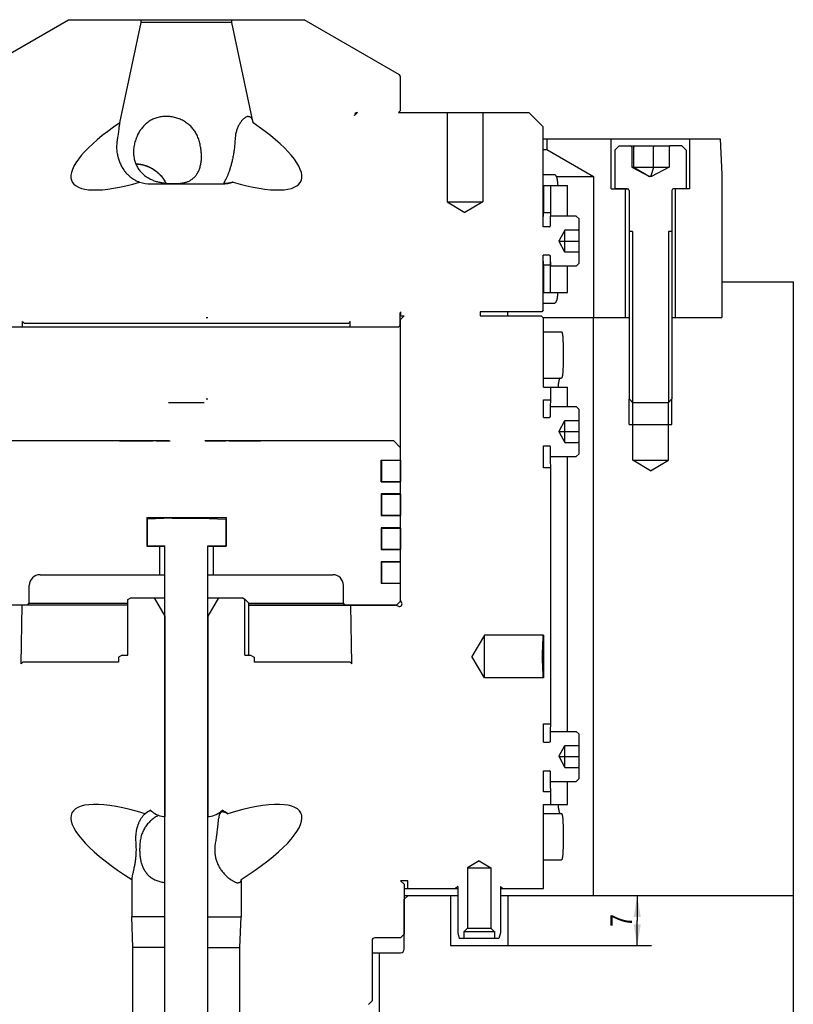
# Model space of a CAD drawing. Extents: x 0 to 1189, y 0 to 841.
# Tile 72 of 77: x 840 to 948, y 524 to 662. Entities that reach past the tile are written whole.
import ezdxf

# ---------------------------------------------------------------- set-up
doc = ezdxf.new("R2010")
doc.units = 0
doc.header["$LTSCALE"] = 65.395
doc.layers.get('0').update_dxf_attribs({"linetype": 'CONTINUOUS'})
for name, color, linetype in [('MG46096_3D_N_45_R000_JG_BL12', 7, 'CONTINUOUS'), ('MG46_3D_AC_WEB_BL13', 7, 'CONTINUOUS'), ('MG46_3D_PPU_WEB_BL11', 7, 'CONTINUOUS'), ('MG46_3D_PSUP_WEB_BL14', 7, 'CONTINUOUS')]:
    doc.layers.add(name, color=color, linetype=linetype)
doc.styles.get("Standard").update_dxf_attribs({"font": 'txt', "width": 0.8})
doc.dimstyles.new('DIMSTYLE_4', dxfattribs={"dimtxt": 3, "dimasz": 3, "dimexe": 2, "dimexo": 0, "dimgap": 0.75, "dimtad": 1, "dimtxsty": 'STANDARD', "dimblk": '_ARROW_FILLED', "dimblk1": '_ARROW_FILLED', "dimblk2": '_ARROW_FILLED', "dimcen": 0.09, "dimazin": 3, "dimtp": 0.2, "dimtm": 0.2, "dimtfac": 1, "dimtofl": 0, "dimtmove": 0, "dimatfit": 3, "dimtolj": 1})

# ---------------------------------------------------------------- blocks, each defined once
blk = doc.blocks.new('_ARROW_FILLED')
at = {"color": 0, "linetype": 'BYBLOCK'}
blk.add_solid([(0, 0), (-1, 0.167), (-1, -0.167)], dxfattribs=at)
blk = doc.blocks.new('*D9')
at = {"color": 2, "linetype": 'CONTINUOUS'}
for p, q in [((926.45, 539.15), (926.45, 535.65)), ((926.45, 532.15), (926.45, 535.65)), ((908.31, 532.15), (928.45, 532.15))]:
    blk.add_line(p, q, dxfattribs=at)
at = {"color": 2, "linetype": 'CONTINUOUS', "xscale": 3, "yscale": 3, "zscale": 3}
for p, rotation in [((926.45, 539.15), 90), ((926.45, 532.15), 270)]:
    blk.add_blockref('_ARROW_FILLED', p, dxfattribs=dict(at, rotation=rotation))
at = {"color": 2, "linetype": 'CONTINUOUS', "insert": (922.7, 535.65), "char_height": 3, "width": 3.5357, "attachment_point": 2, "rotation": 90}
blk.add_mtext('7', dxfattribs=at)
blk = doc.blocks.new('MG46_3D_PPU_WEB_BL11', base_point=(604.15, 524.71))
at = {"layer": 'MG46_3D_PPU_WEB_BL11', "color": 7, "linetype": 'CONTINUOUS'}
for p, q in [((901.31, 539.15), (893.81, 539.15)), ((893.81, 538.65), (894.31, 539.15)), ((893.81, 531.65), (893.81, 538.65)), ((900.31, 539.15), (900.31, 532.15)), ((948.31, 539.15), (907.31, 539.15)), ((908.31, 539.15), (908.31, 532.15)), ((948.31, 443.15), (948.31, 539.15)), ((889.31, 531.15), (893.31, 531.15)), ((890.31, 531.15), (890.31, 519.65)), ((900.31, 532.15), (908.31, 532.15))]:
    blk.add_line(p, q, dxfattribs=at)
blk.add_arc((893.31, 531.65), 0.5, 270, 360, dxfattribs=at)
blk = doc.blocks.new('MG46096_3D_N_45_R000_JG_BL12', base_point=(605.63, 511.41))
at = {"layer": 'MG46096_3D_N_45_R000_JG_BL12', "color": 7, "linetype": 'CONTINUOUS'}
for p, q in [((833.46, 654.14), (846.82, 661.85)), ((846.82, 661.85), (879.8, 661.85)), ((853.98, 647.42), (856.96, 661.45)), ((856.96, 661.45), (856.96, 661.85)), ((869.66, 661.45), (856.96, 661.45)), ((869.66, 661.45), (869.66, 661.85)), ((872.64, 647.42), (869.66, 661.45)), ((893.16, 654.14), (879.8, 661.85)), ((893.31, 653.88), (893.16, 654.14)), ((893.31, 649.15), (893.31, 653.88)), ((887.28, 648.85), (886.85, 648.43)), ((886.85, 648.43), (886.85, 648.46)), ((887.25, 648.85), (887.28, 648.85)), ((893.31, 649.15), (893.01, 648.85)), ((893.01, 648.85), (911.28, 648.85)), ((899.81, 648.85), (899.81, 636.36)), ((904.81, 648.85), (904.81, 636.36)), ((913.28, 646.85), (911.28, 648.85)), ((853.84, 646.58), (853.74, 645.81)), ((913.28, 632.85), (913.28, 646.85)), ((913.28, 640.15), (914.89, 640.15)), ((858.31, 638.85), (868.31, 638.85)), ((868.63, 639.15), (868.58, 639.06)), ((913.28, 638.65), (914.31, 638.65)), ((913.31, 638.65), (913.31, 634.85)), ((914.31, 638.65), (914.31, 634.85)), ((914.33, 638.65), (916.67, 638.65)), ((916.67, 634.35), (916.67, 638.65)), ((899.81, 636.36), (904.81, 636.36)), ((899.81, 636.36), (902.31, 634.85)), ((904.81, 636.36), (902.31, 634.85)), ((913.29, 634.48), (913.28, 634.3)), ((913.3, 634.7), (913.29, 634.48)), ((913.31, 634.85), (913.3, 634.7)), ((913.31, 634.85), (914.31, 634.85)), ((914.29, 634.47), (914.28, 634.23)), ((914.3, 634.65), (914.29, 634.47)), ((914.31, 634.85), (914.3, 634.65)), ((914.26, 633.29), (914.25, 633.11)), ((914.25, 633.11), (914.25, 632.92)), ((914.27, 633.8), (914.26, 633.55)), ((914.26, 633.55), (914.26, 633.29)), ((914.28, 634.23), (914.27, 634.02)), ((914.27, 634.02), (914.27, 633.8)), ((914.31, 633.05), (914.31, 634.35)), ((917.91, 634.35), (914.31, 634.35)), ((918.31, 633.95), (917.91, 634.35)), ((918.31, 627.75), (918.31, 633.95)), ((914.11, 632.85), (913.28, 632.85)), ((916.31, 632.39), (915.54, 630.93)), ((916.31, 629.31), (916.31, 632.39)), ((918.17, 632.39), (916.31, 632.39)), ((915.54, 630.78), (915.54, 630.93)), ((915.54, 630.85), (918.31, 630.85)), ((916.31, 629.31), (915.54, 630.78)), ((918.17, 629.31), (916.31, 629.31)), ((913.28, 621.15), (913.28, 628.85)), ((914.11, 628.85), (913.28, 628.85)), ((913.28, 628.01), (913.29, 627.83)), ((913.29, 627.83), (913.3, 627.65)), ((913.3, 627.65), (913.31, 627.45)), ((914.26, 628.78), (914.26, 628.68)), ((914.26, 628.68), (914.27, 628.44)), ((914.27, 628.44), (914.28, 628.21)), ((914.28, 628.21), (914.28, 628.01)), ((914.28, 628.01), (914.29, 627.84)), ((914.29, 627.84), (914.3, 627.65)), ((914.3, 627.65), (914.31, 627.45)), ((914.31, 623.65), (914.31, 628.65)), ((918.31, 627.75), (917.91, 627.35)), ((913.31, 627.45), (913.31, 623.65)), ((914.31, 627.45), (913.31, 627.45)), ((917.91, 627.35), (914.31, 627.35)), ((916.67, 623.65), (916.67, 627.35)), ((913.28, 623.65), (916.67, 623.65)), ((913.28, 622.15), (914.89, 622.15)), ((893.24, 619.05), (893.24, 620.75)), ((893.31, 620.91), (893.31, 620.35)), ((904.46, 620.95), (904.46, 620.35)), ((913.08, 620.95), (904.46, 620.95)), ((908.35, 620.35), (908.35, 620.95)), ((913.28, 621.15), (913.08, 620.95)), ((840.36, 618.85), (840.35, 619.58)), ((840.35, 619.58), (840.57, 619.35)), ((840.57, 619.35), (886.04, 619.35)), ((886.27, 619.58), (886.04, 619.35)), ((886.26, 618.85), (886.27, 619.58)), ((893.24, 620.35), (893.81, 620.35)), ((893.24, 619.85), (893.31, 619.85)), ((893.31, 619.85), (893.81, 620.35)), ((893.31, 580.49), (893.31, 619.85)), ((904.46, 620.35), (913.01, 620.35)), ((913.01, 620.35), (913.31, 620.05)), ((913.31, 610.4), (913.31, 620.05)), ((833.58, 618.85), (893.04, 618.85)), ((893.24, 619.05), (893.04, 618.85)), ((913.31, 618.15), (915.83, 618.15)), ((916.06, 616.5), (916.06, 616.32)), ((916.06, 616.32), (916.06, 616.15)), ((916.06, 616.15), (916.06, 613.57)), ((913.31, 611.65), (915.83, 611.65)), ((913.31, 610.4), (914.31, 610.4)), ((914.31, 610.4), (914.31, 608.6)), ((914.34, 610.4), (916.67, 610.4)), ((916.67, 607.65), (916.67, 610.4)), ((913.31, 606.15), (913.31, 608.6)), ((913.31, 608.6), (914.31, 608.6)), ((914.3, 608.43), (914.29, 608.24)), ((914.26, 607.08), (914.25, 606.89)), ((914.25, 606.89), (914.25, 606.7)), ((914.28, 607.83), (914.26, 607.45)), ((914.26, 607.45), (914.26, 607.27)), ((914.26, 607.27), (914.26, 607.08)), ((914.29, 608.24), (914.28, 608.03)), ((914.28, 608.03), (914.28, 607.83)), ((914.31, 606.35), (914.31, 607.65)), ((914.31, 607.65), (917.91, 607.65)), ((917.91, 607.65), (918.31, 607.25)), ((918.31, 601.05), (918.31, 607.25)), ((913.31, 606.15), (914.11, 606.15)), ((914.25, 606.7), (914.25, 606.22)), ((915.54, 604.23), (916.31, 605.69)), ((916.31, 602.61), (916.31, 605.69)), ((916.31, 605.69), (918.17, 605.69)), ((915.54, 604.08), (915.54, 604.23)), ((915.54, 604.15), (918.31, 604.15)), ((834.32, 602.9), (860.87, 602.9)), ((853.93, 602.85), (853.93, 602.9)), ((853.93, 602.85), (858.62, 602.85)), ((855.85, 602.9), (855.85, 602.85)), ((856.5, 602.9), (856.5, 602.85)), ((858.62, 602.85), (858.62, 602.9)), ((859.08, 602.85), (859.08, 602.9)), ((859.08, 602.85), (861.02, 602.85)), ((859.11, 602.9), (859.11, 602.85)), ((859.28, 602.9), (859.28, 602.85)), ((859.55, 602.9), (859.55, 602.85)), ((860.12, 602.9), (860.12, 602.85)), ((860.42, 602.9), (860.42, 602.85)), ((860.67, 602.9), (860.67, 602.85)), ((865.95, 602.85), (865.95, 602.9)), ((865.95, 602.9), (892.3, 602.9)), ((865.95, 602.85), (868.83, 602.85)), ((867.67, 602.9), (867.67, 602.85)), ((868.07, 602.9), (868.07, 602.85)), ((868.83, 602.85), (868.83, 602.9)), ((869.29, 602.85), (869.29, 602.9)), ((869.29, 602.85), (873.7, 602.85)), ((871.15, 602.9), (871.15, 602.85)), ((871.79, 602.9), (871.79, 602.85)), ((873.7, 602.85), (873.7, 602.9)), ((893.3, 601.9), (892.3, 602.9)), ((915.54, 604.08), (916.31, 602.61)), ((893.3, 600.17), (893.3, 601.9)), ((913.31, 599.1), (913.31, 602.15)), ((913.31, 602.15), (914.11, 602.15)), ((914.25, 602.09), (914.25, 601.07)), ((914.31, 600.65), (914.31, 601.95)), ((916.31, 602.61), (918.17, 602.61)), ((890.61, 597.14), (890.61, 600.17)), ((890.61, 600.17), (893.3, 600.17)), ((890.61, 600.15), (893.3, 600.15)), ((890.65, 600.15), (890.65, 597.16)), ((893.3, 600.15), (893.3, 597.16)), ((914.25, 601.07), (914.25, 600.88)), ((914.25, 600.88), (914.26, 600.69)), ((914.26, 600.69), (914.26, 600.5)), ((914.26, 600.5), (914.26, 600.32)), ((914.26, 600.32), (914.27, 600.09)), ((914.27, 600.09), (914.28, 599.87)), ((914.31, 600.65), (917.91, 600.65)), ((916.67, 562.15), (916.67, 600.65)), ((917.91, 600.65), (918.31, 601.05)), ((914.31, 599.1), (913.31, 599.1)), ((914.28, 599.87), (914.28, 599.68)), ((914.28, 599.68), (914.29, 599.51)), ((914.29, 599.51), (914.3, 599.31)), ((914.3, 599.31), (914.31, 599.11)), ((914.31, 599.1), (914.31, 563.2)), ((890.61, 597.16), (893.3, 597.16)), ((890.61, 597.14), (893.3, 597.14)), ((893.3, 595.42), (893.3, 597.14)), ((890.61, 595.42), (890.61, 592.39)), ((893.3, 595.42), (890.61, 595.42)), ((890.61, 595.4), (893.3, 595.4)), ((890.65, 595.4), (890.65, 592.41)), ((893.3, 595.4), (893.3, 592.41)), ((857.75, 592.1), (857.75, 588.1)), ((857.75, 592.1), (868.87, 592.1)), ((861.31, 592.05), (857.81, 591.87)), ((857.81, 591.87), (857.81, 588.15)), ((861.31, 592.05), (865.31, 592.05)), ((865.31, 592.05), (868.81, 591.87)), ((868.81, 591.87), (868.81, 588.15)), ((868.87, 592.1), (868.87, 588.1)), ((890.61, 592.41), (893.3, 592.41)), ((893.3, 592.39), (890.61, 592.39)), ((893.3, 590.67), (893.3, 592.39)), ((890.61, 590.67), (890.61, 587.64)), ((893.3, 590.67), (890.61, 590.67)), ((890.61, 590.65), (893.3, 590.65)), ((890.65, 590.65), (890.65, 587.66)), ((893.3, 590.65), (893.3, 587.66)), ((857.75, 588.1), (860.31, 588.1)), ((857.81, 588.15), (860.31, 588.15)), ((859.56, 588.1), (859.56, 584.1)), ((860.31, 472.29), (860.31, 588.15)), ((866.31, 472.29), (866.31, 588.15)), ((866.31, 588.15), (868.81, 588.15)), ((866.31, 588.1), (868.87, 588.1)), ((867.06, 588.1), (867.06, 584.1)), ((890.61, 587.66), (893.3, 587.66)), ((893.3, 587.64), (890.61, 587.64)), ((893.3, 585.92), (893.3, 587.64)), ((890.61, 585.92), (890.61, 582.89)), ((893.3, 585.92), (890.61, 585.92)), ((890.61, 585.9), (893.3, 585.9)), ((890.65, 585.9), (890.65, 582.91)), ((893.3, 582.91), (893.3, 585.9)), ((842.81, 584.1), (860.31, 584.1)), ((866.31, 584.1), (883.81, 584.1)), ((841.31, 580.1), (841.31, 582.6)), ((885.31, 580.1), (885.31, 582.6)), ((890.61, 582.91), (893.3, 582.91)), ((893.3, 582.89), (890.61, 582.89)), ((893.3, 580.4), (893.3, 582.89)), ((855.13, 580.64), (855.51, 580.85)), ((855.51, 580.85), (860.31, 580.85)), ((858.81, 580.85), (860.28, 578.3)), ((866.31, 580.85), (871.11, 580.85)), ((867.81, 580.85), (866.33, 578.3)), ((871.49, 580.64), (871.11, 580.85)), ((833.82, 579.9), (855.13, 579.9)), ((855.13, 579.85), (834.06, 579.85)), ((840.15, 571.63), (840.29, 579.85)), ((841.11, 579.9), (841.31, 580.1)), ((841.31, 580.1), (855.13, 580.1)), ((855.13, 572.85), (855.13, 580.64)), ((871.49, 572.85), (871.49, 580.64)), ((871.99, 580.16), (871.99, 572.85)), ((871.99, 580.1), (885.31, 580.1)), ((871.99, 579.9), (892.8, 579.9)), ((871.99, 579.85), (892.56, 579.85)), ((885.51, 579.9), (885.31, 580.1)), ((886.47, 571.63), (886.32, 579.85)), ((892.95, 579.69), (892.56, 579.85)), ((892.8, 579.9), (893.3, 580.4)), ((893.45, 580.27), (893.31, 580.49)), ((860.28, 578.3), (860.28, 550.25)), ((860.31, 578.3), (860.28, 578.3)), ((866.33, 578.3), (866.31, 578.3)), ((866.33, 578.3), (866.33, 550.25)), ((905.04, 575.65), (903.31, 572.65)), ((913.31, 575.65), (905.04, 575.65)), ((905.04, 569.65), (905.04, 575.65)), ((913.27, 575.13), (913.29, 575.34)), ((913.29, 575.34), (913.3, 575.54)), ((913.3, 575.54), (913.31, 575.65)), ((913.31, 575.65), (913.31, 569.65)), ((913.21, 573.74), (913.22, 573.99)), ((913.22, 573.99), (913.23, 574.23)), ((913.23, 574.23), (913.24, 574.46)), ((913.24, 574.46), (913.25, 574.68)), ((913.25, 574.68), (913.26, 574.87)), ((913.26, 574.87), (913.27, 575.13)), ((854.31, 572.85), (853.81, 572.57)), ((853.81, 572.57), (853.81, 571.85)), ((854.31, 572.85), (855.13, 572.85)), ((871.49, 572.85), (872.31, 572.85)), ((872.31, 572.85), (872.81, 572.57)), ((872.81, 572.57), (872.81, 571.85)), ((905.04, 569.65), (903.31, 572.65)), ((913.2, 573.47), (913.21, 573.74)), ((913.2, 573.2), (913.2, 573.47)), ((913.2, 572.93), (913.2, 573.2)), ((913.2, 572.65), (913.2, 572.93)), ((913.2, 572.38), (913.2, 572.65)), ((840.15, 571.63), (840.38, 571.85)), ((853.81, 571.85), (840.38, 571.85)), ((886.24, 571.85), (872.81, 571.85)), ((886.47, 571.63), (886.24, 571.85)), ((913.2, 572.1), (913.2, 572.38)), ((913.2, 571.83), (913.2, 572.1)), ((913.21, 571.57), (913.2, 571.83)), ((913.22, 571.32), (913.21, 571.57)), ((913.23, 571.08), (913.22, 571.32)), ((913.24, 570.85), (913.23, 571.08)), ((913.31, 569.65), (905.04, 569.65)), ((913.25, 570.63), (913.24, 570.85)), ((913.26, 570.44), (913.25, 570.63)), ((913.27, 570.26), (913.26, 570.44)), ((913.28, 570.03), (913.27, 570.26)), ((913.29, 569.86), (913.28, 570.03)), ((913.31, 569.65), (913.29, 569.86)), ((913.31, 563.2), (914.31, 563.2)), ((913.31, 560.65), (913.31, 563.2)), ((914.29, 562.87), (914.28, 562.67)), ((914.3, 563.05), (914.29, 562.87)), ((914.31, 563.2), (914.3, 563.05)), ((914.26, 561.68), (914.25, 561.49)), ((914.25, 561.49), (914.25, 561.3)), ((914.27, 562.28), (914.26, 562.05)), ((914.26, 562.05), (914.26, 561.87)), ((914.26, 561.87), (914.26, 561.68)), ((914.28, 562.49), (914.27, 562.28)), ((914.28, 562.67), (914.28, 562.49)), ((914.31, 562.15), (917.91, 562.15)), ((914.31, 560.85), (914.31, 562.15)), ((917.91, 562.15), (918.31, 561.75)), ((918.31, 555.55), (918.31, 561.75)), ((913.31, 560.65), (914.11, 560.65)), ((914.25, 561.3), (914.25, 560.72)), ((915.54, 558.73), (916.31, 560.19)), ((916.31, 560.19), (918.17, 560.19)), ((916.31, 557.11), (916.31, 560.19)), ((915.54, 558.58), (915.54, 558.73)), ((915.54, 558.65), (918.31, 558.65)), ((915.54, 558.58), (916.31, 557.11)), ((913.31, 556.65), (914.11, 556.65)), ((913.31, 553.7), (913.31, 556.65)), ((914.25, 556.59), (914.25, 555.67)), ((914.31, 555.15), (914.31, 556.45)), ((916.31, 557.11), (918.17, 557.11)), ((914.25, 555.67), (914.25, 555.48)), ((914.25, 555.48), (914.26, 555.29)), ((914.26, 555.29), (914.26, 555.1)), ((914.26, 555.1), (914.26, 554.92)), ((914.26, 554.92), (914.27, 554.69)), ((914.27, 554.69), (914.28, 554.47)), ((914.28, 554.47), (914.28, 554.28)), ((914.31, 555.15), (917.91, 555.15)), ((916.67, 551.9), (916.67, 555.15)), ((917.91, 555.15), (918.31, 555.55)), ((914.31, 553.7), (913.31, 553.7)), ((914.28, 554.28), (914.29, 554.07)), ((914.29, 554.07), (914.3, 553.88)), ((914.3, 553.88), (914.31, 553.71)), ((914.31, 553.7), (914.31, 551.9)), ((913.31, 551.9), (916.67, 551.9)), ((913.31, 540.15), (913.31, 551.9)), ((858.31, 551.09), (858.31, 551.12)), ((868.31, 551.09), (868.31, 551.12)), ((913.31, 550.65), (915.83, 550.65)), ((860.11, 550.25), (860.31, 550.25)), ((866.31, 550.25), (866.51, 550.25)), ((867.7, 549.16), (867.61, 548.38)), ((916.06, 549), (916.06, 548.82)), ((916.06, 548.82), (916.06, 548.65)), ((916.06, 548.65), (916.06, 546.07)), ((904.31, 544.05), (902.66, 543.05)), ((904.31, 544.05), (905.96, 543.05)), ((913.31, 544.15), (915.83, 544.15)), ((855.89, 542.71), (855.79, 542.27)), ((855.95, 542.95), (855.89, 542.71)), ((902.66, 543.05), (905.96, 543.05)), ((902.66, 543.05), (902.66, 534.6)), ((905.96, 543.05), (905.96, 534.6)), ((855.66, 541.42), (855.66, 536.2)), ((870.96, 541.42), (870.96, 536.2)), ((894.31, 541.25), (893.31, 541.25)), ((893.81, 540.75), (893.31, 541.25)), ((893.81, 540.75), (893.81, 533.75)), ((894.31, 540.15), (894.31, 541.25)), ((893.81, 540.15), (901.31, 540.15)), ((901.31, 540.45), (901.01, 540.15)), ((901.31, 540.45), (901.31, 533.95)), ((907.31, 540.45), (907.61, 540.15)), ((907.31, 540.45), (907.31, 533.95)), ((907.31, 540.15), (913.31, 540.15)), ((855.81, 531.9), (855.66, 536.2)), ((860.31, 536.2), (855.66, 536.2)), ((866.31, 536.2), (870.96, 536.2)), ((870.81, 531.9), (870.96, 536.2)), ((901.31, 533.95), (901.52, 533.15)), ((902.16, 534.15), (906.46, 534.15)), ((902.16, 534.15), (902.16, 533.15)), ((902.66, 534.6), (902.21, 534.15)), ((902.66, 534.6), (905.96, 534.6)), ((905.96, 534.6), (906.41, 534.15)), ((906.46, 534.15), (906.46, 533.15)), ((907.31, 533.95), (907.09, 533.15)), ((889.31, 532.85), (889.31, 524.4)), ((893.31, 533.25), (889.71, 533.25)), ((893.81, 533.75), (893.31, 533.25)), ((907.09, 533.15), (901.52, 533.15)), ((860.31, 531.9), (855.81, 531.9)), ((855.81, 456.15), (855.81, 531.9)), ((866.31, 531.9), (870.81, 531.9)), ((870.81, 456.15), (870.81, 531.9)), ((889.31, 524.4), (888.81, 523.9))]:
    blk.add_line(p, q, dxfattribs=at)
for points in [[(860.48, 648.31), (860.32, 648.3), (860.15, 648.3), (859.99, 648.28), (859.83, 648.26), (859.67, 648.24), (859.51, 648.2), (859.35, 648.17), (859.19, 648.12), (859.04, 648.08), (858.89, 648.02), (858.75, 647.96), (858.6, 647.9), (858.46, 647.83), (858.33, 647.76), (858.2, 647.68), (858.07, 647.6), (857.95, 647.51), (857.83, 647.43), (857.71, 647.33), (857.6, 647.24), (857.49, 647.14), (857.39, 647.03), (857.29, 646.93), (857.19, 646.82), (857.1, 646.7), (857.01, 646.59), (856.92, 646.47), (856.85, 646.36)], [(865.09, 644.89), (865.04, 645.06), (864.99, 645.22), (864.93, 645.37), (864.87, 645.52), (864.8, 645.67), (864.73, 645.81), (864.65, 645.95), (864.58, 646.08), (864.49, 646.22), (864.4, 646.34), (864.31, 646.47), (864.22, 646.59), (864.12, 646.7), (864.01, 646.82), (863.91, 646.93), (863.79, 647.03), (863.68, 647.14), (863.56, 647.24), (863.43, 647.33), (863.3, 647.43), (863.17, 647.51), (863.03, 647.6), (862.89, 647.68), (862.75, 647.76), (862.6, 647.83), (862.45, 647.9), (862.29, 647.96), (862.13, 648.02), (861.97, 648.08), (861.81, 648.12), (861.65, 648.17), (861.48, 648.2), (861.32, 648.24), (861.15, 648.26), (860.98, 648.28), (860.82, 648.3), (860.65, 648.3), (860.48, 648.31)], [(872.01, 648.31), (871.95, 648.3), (871.89, 648.3), (871.84, 648.28), (871.77, 648.26), (871.71, 648.24), (871.65, 648.2), (871.58, 648.17), (871.52, 648.12), (871.45, 648.08), (871.39, 648.02), (871.32, 647.96), (871.25, 647.9), (871.18, 647.83), (871.12, 647.76), (871.05, 647.68), (870.99, 647.6), (870.92, 647.51), (870.86, 647.43), (870.8, 647.33), (870.74, 647.24), (870.69, 647.14), (870.63, 647.03), (870.58, 646.93), (870.53, 646.82), (870.48, 646.7), (870.43, 646.59), (870.39, 646.47), (870.35, 646.34), (870.31, 646.22), (870.28, 646.08), (870.24, 645.95), (870.21, 645.81), (870.19, 645.67), (870.17, 645.52), (870.15, 645.37), (870.13, 645.22), (870.12, 645.06), (870.11, 644.89)], [(872.01, 648.31), (872.05, 648.3), (872.1, 648.3), (872.14, 648.29), (872.19, 648.27), (872.2, 648.26)], [(872.2, 648.26), (872.23, 648.25), (872.27, 648.22), (872.3, 648.19), (872.34, 648.16), (872.37, 648.12), (872.41, 648.07), (872.44, 648.03), (872.46, 647.97), (872.49, 647.92), (872.52, 647.86), (872.54, 647.79), (872.56, 647.73), (872.58, 647.65), (872.6, 647.58), (872.62, 647.5), (872.64, 647.42)], [(853.98, 647.42), (853.96, 647.33), (853.94, 647.23), (853.92, 647.13), (853.91, 647.03), (853.89, 646.92), (853.87, 646.81), (853.84, 646.58)], [(853.74, 645.81), (853.7, 645.52), (853.68, 645.37), (853.65, 645.22), (853.63, 645.06), (853.6, 644.89)], [(856.85, 646.36), (856.84, 646.34), (856.76, 646.22), (856.68, 646.08), (856.61, 645.95), (856.53, 645.81), (856.46, 645.67), (856.4, 645.52), (856.33, 645.37), (856.27, 645.22), (856.21, 645.06), (856.16, 644.89)], [(853.6, 644.89), (853.58, 644.73), (853.56, 644.57), (853.55, 644.41), (853.54, 644.24), (853.53, 644.08), (853.53, 643.92), (853.54, 643.76), (853.55, 643.6), (853.57, 643.44), (853.58, 643.28), (853.61, 643.13), (853.64, 642.97), (853.67, 642.82), (853.7, 642.67), (853.74, 642.52), (853.79, 642.37), (853.83, 642.22), (853.88, 642.08), (853.94, 641.94), (854, 641.8), (854.06, 641.66), (854.12, 641.52), (854.19, 641.39), (854.26, 641.26), (854.33, 641.13), (854.41, 641.01), (854.49, 640.88), (854.58, 640.76), (854.66, 640.65), (854.75, 640.53), (854.84, 640.42), (854.94, 640.31), (855.04, 640.21), (855.14, 640.11), (855.24, 640.01), (855.34, 639.92), (855.45, 639.83), (855.56, 639.74), (855.67, 639.66), (855.78, 639.59), (855.88, 639.52), (855.99, 639.45), (856.09, 639.4), (856.2, 639.34), (856.3, 639.29), (856.39, 639.25), (856.49, 639.21), (856.58, 639.17), (856.67, 639.14), (856.76, 639.11)], [(856.16, 644.89), (856.11, 644.73), (856.06, 644.56), (856.02, 644.4), (855.99, 644.23), (855.96, 644.06), (855.94, 643.9), (855.92, 643.74), (855.91, 643.57), (855.9, 643.41), (855.9, 643.25), (855.91, 643.09), (855.92, 642.94), (855.93, 642.78), (855.95, 642.63), (855.98, 642.47), (856.01, 642.32), (856.05, 642.18), (856.09, 642.03), (856.14, 641.89), (856.19, 641.74), (856.25, 641.6), (856.32, 641.47), (856.38, 641.33), (856.46, 641.2), (856.53, 641.07), (856.62, 640.94), (856.71, 640.82), (856.8, 640.7), (856.9, 640.58), (857, 640.47), (857.11, 640.36), (857.22, 640.25), (857.34, 640.14), (857.46, 640.04), (857.58, 639.95), (857.71, 639.85), (857.85, 639.77), (857.98, 639.68), (858.12, 639.61), (858.26, 639.53), (858.4, 639.47), (858.54, 639.41), (858.67, 639.35), (858.81, 639.3), (858.94, 639.25), (859.07, 639.21), (859.2, 639.17), (859.33, 639.14), (859.46, 639.11), (859.59, 639.08), (859.71, 639.05), (859.83, 639.03), (859.96, 639.01), (860.08, 638.99), (860.2, 638.98), (860.31, 638.96), (860.42, 638.95), (860.52, 638.94), (860.62, 638.93), (860.71, 638.93), (860.79, 638.92), (860.88, 638.92), (860.97, 638.91), (861.05, 638.91), (861.14, 638.91), (861.22, 638.9), (861.31, 638.9), (861.39, 638.9), (861.48, 638.9), (861.56, 638.9)], [(864.78, 640.23), (864.79, 640.25), (864.86, 640.35), (864.93, 640.46), (864.99, 640.58), (865.04, 640.7), (865.09, 640.82), (865.14, 640.94), (865.19, 641.07), (865.23, 641.2), (865.26, 641.33), (865.3, 641.46), (865.33, 641.6), (865.35, 641.74), (865.37, 641.88), (865.39, 642.03), (865.41, 642.17), (865.42, 642.32), (865.43, 642.47), (865.43, 642.62), (865.43, 642.78), (865.42, 642.93), (865.42, 643.09), (865.4, 643.25), (865.39, 643.41), (865.37, 643.57), (865.35, 643.73), (865.32, 643.9), (865.29, 644.06), (865.26, 644.23), (865.22, 644.4), (865.18, 644.56), (865.14, 644.73), (865.09, 644.89)], [(870.11, 644.89), (870.1, 644.73), (870.1, 644.56), (870.08, 644.4), (870.07, 644.23), (870.05, 644.07), (870.03, 643.91), (870.01, 643.74), (869.99, 643.58), (869.97, 643.42), (869.94, 643.26), (869.92, 643.11), (869.89, 642.95), (869.86, 642.8), (869.83, 642.64), (869.8, 642.49), (869.76, 642.34), (869.73, 642.19), (869.7, 642.05), (869.66, 641.91), (869.63, 641.77), (869.59, 641.63), (869.56, 641.49), (869.52, 641.36), (869.48, 641.23), (869.44, 641.1), (869.4, 640.97), (869.37, 640.85), (869.33, 640.73), (869.29, 640.61), (869.25, 640.49), (869.21, 640.38), (869.17, 640.28), (869.13, 640.17), (869.09, 640.07), (869.05, 639.97), (869.01, 639.88), (868.97, 639.79), (868.93, 639.71), (868.89, 639.63), (868.86, 639.55), (868.82, 639.49), (868.79, 639.42), (868.76, 639.37), (868.73, 639.32), (868.7, 639.27), (868.68, 639.23), (868.65, 639.19), (868.63, 639.15)], [(856.22, 641.68), (856.26, 641.68), (856.43, 641.67), (856.6, 641.66), (856.77, 641.63), (856.94, 641.6), (857.11, 641.57), (857.28, 641.53), (857.44, 641.48), (857.61, 641.43), (857.77, 641.37), (857.93, 641.31), (858.09, 641.23), (858.25, 641.16), (858.41, 641.08), (858.56, 640.99), (858.71, 640.89), (858.85, 640.79), (859, 640.69), (859.14, 640.58), (859.27, 640.47), (859.4, 640.35), (859.53, 640.22), (859.66, 640.09), (859.78, 639.96), (859.89, 639.82), (860, 639.67), (860.11, 639.53), (860.21, 639.37), (860.3, 639.22), (860.39, 639.06), (860.45, 638.95)], [(856.23, 641.66), (856.26, 641.66), (856.31, 641.66), (856.36, 641.66), (856.42, 641.65), (856.47, 641.65), (856.53, 641.64), (856.58, 641.64), (856.63, 641.63), (856.69, 641.63), (856.74, 641.62), (856.8, 641.61), (856.85, 641.6), (856.9, 641.59), (856.96, 641.58), (857.01, 641.57), (857.06, 641.56), (857.12, 641.55), (857.17, 641.54), (857.22, 641.52), (857.28, 641.51), (857.33, 641.5), (857.38, 641.48), (857.44, 641.47), (857.49, 641.45), (857.54, 641.43), (857.59, 641.42), (857.65, 641.4), (857.7, 641.38), (857.75, 641.36), (857.8, 641.34), (857.85, 641.32), (857.91, 641.3), (857.96, 641.28), (858.01, 641.26), (858.06, 641.23), (858.11, 641.21), (858.16, 641.19), (858.21, 641.16), (858.26, 641.14), (858.31, 641.11), (858.36, 641.08), (858.41, 641.06), (858.45, 641.03), (858.5, 641), (858.55, 640.97), (858.6, 640.94), (858.65, 640.91), (858.69, 640.88), (858.74, 640.85), (858.79, 640.82), (858.83, 640.79), (858.88, 640.76), (858.93, 640.72), (858.97, 640.69), (859.02, 640.66), (859.06, 640.62), (859.1, 640.59), (859.15, 640.55), (859.19, 640.52), (859.24, 640.48), (859.28, 640.44), (859.32, 640.4), (859.36, 640.37), (859.4, 640.33), (859.45, 640.29), (859.49, 640.25), (859.53, 640.21), (859.57, 640.17), (859.61, 640.13), (859.65, 640.08), (859.68, 640.04), (859.72, 640), (859.76, 639.96), (859.8, 639.91), (859.83, 639.87), (859.87, 639.82), (859.91, 639.78), (859.94, 639.73), (859.98, 639.69), (860.01, 639.64), (860.05, 639.59), (860.08, 639.55), (860.11, 639.5), (860.14, 639.45), (860.18, 639.4), (860.21, 639.35), (860.24, 639.31), (860.27, 639.26), (860.3, 639.21), (860.33, 639.15), (860.36, 639.1), (860.39, 639.05), (860.41, 639), (860.44, 638.95)], [(861.56, 638.9), (861.64, 638.9), (861.72, 638.9), (861.81, 638.9), (861.89, 638.9), (861.97, 638.91), (862.04, 638.91), (862.12, 638.91), (862.19, 638.92), (862.27, 638.92), (862.34, 638.93), (862.42, 638.93), (862.5, 638.94), (862.58, 638.95), (862.67, 638.96), (862.76, 638.98), (862.85, 638.99), (862.94, 639.01), (863.03, 639.03), (863.13, 639.05), (863.22, 639.08), (863.31, 639.11), (863.4, 639.14), (863.49, 639.17), (863.59, 639.21), (863.68, 639.25), (863.77, 639.3), (863.86, 639.35), (863.95, 639.4), (864.04, 639.47), (864.13, 639.53), (864.23, 639.6), (864.31, 639.68), (864.4, 639.76), (864.49, 639.85), (864.57, 639.94), (864.65, 640.04), (864.72, 640.14), (864.78, 640.23)], [(914.89, 640.15), (914.91, 640.15), (914.93, 640.15), (914.95, 640.14), (914.97, 640.13), (914.98, 640.11), (915, 640.09), (915.02, 640.07), (915.04, 640.04), (915.06, 640.01), (915.07, 639.98), (915.09, 639.95), (915.11, 639.91), (915.12, 639.87), (915.14, 639.82), (915.15, 639.78), (915.17, 639.73), (915.18, 639.67), (915.19, 639.62), (915.2, 639.56), (915.22, 639.5), (915.23, 639.44), (915.24, 639.38), (915.25, 639.31), (915.26, 639.25), (915.27, 639.18), (915.27, 639.11), (915.28, 639.03), (915.29, 638.96), (915.29, 638.88), (915.3, 638.81), (915.31, 638.73), (915.31, 638.65)], [(868.58, 639.06), (868.56, 639.04), (868.55, 639.02), (868.54, 639), (868.53, 638.98), (868.53, 638.97), (868.53, 638.96), (868.52, 638.95), (868.53, 638.94), (868.53, 638.93), (868.54, 638.92), (868.55, 638.92)], [(868.55, 638.92), (868.55, 638.91), (868.57, 638.91), (868.58, 638.91), (868.6, 638.9), (868.63, 638.9), (868.66, 638.9), (868.69, 638.9)], [(869.85, 639.11), (869.77, 639.08), (869.69, 639.06), (869.62, 639.04), (869.54, 639.02), (869.47, 639), (869.4, 638.98), (869.33, 638.97), (869.27, 638.96), (869.2, 638.95), (869.14, 638.94), (869.08, 638.93), (869.03, 638.92), (868.98, 638.92), (868.93, 638.91), (868.88, 638.91), (868.83, 638.91), (868.79, 638.9), (868.75, 638.9), (868.72, 638.9), (868.69, 638.9)], [(915.31, 623.65), (915.31, 623.58), (915.3, 623.5), (915.29, 623.42), (915.29, 623.35), (915.28, 623.28), (915.27, 623.2), (915.27, 623.13), (915.26, 623.06), (915.25, 623), (915.24, 622.93), (915.23, 622.87), (915.22, 622.8), (915.2, 622.74), (915.19, 622.69), (915.18, 622.63), (915.17, 622.58), (915.15, 622.53), (915.14, 622.48), (915.12, 622.44), (915.11, 622.4), (915.09, 622.36), (915.07, 622.33), (915.06, 622.29), (915.04, 622.26), (915.02, 622.24), (915, 622.22), (914.98, 622.2), (914.97, 622.18), (914.95, 622.17), (914.93, 622.16), (914.91, 622.16), (914.89, 622.15)], [(915.83, 618.15), (915.84, 618.15), (915.85, 618.15), (915.86, 618.14), (915.87, 618.12), (915.89, 618.11), (915.9, 618.08), (915.91, 618.06), (915.92, 618.03), (915.93, 618), (915.94, 617.96), (915.95, 617.92), (915.96, 617.88), (915.97, 617.83), (915.97, 617.78), (915.98, 617.73), (915.99, 617.67), (916, 617.62), (916, 617.56), (916.01, 617.49), (916.02, 617.43), (916.02, 617.36), (916.03, 617.29), (916.03, 617.21), (916.04, 617.14), (916.04, 617.06), (916.05, 616.99), (916.05, 616.91), (916.05, 616.83), (916.05, 616.75), (916.06, 616.66), (916.06, 616.58), (916.06, 616.5)], [(916.06, 613.57), (916.06, 613.4), (916.06, 613.31), (916.06, 613.23), (916.06, 613.14), (916.05, 613.06), (916.05, 612.98), (916.05, 612.9), (916.05, 612.82), (916.04, 612.74), (916.04, 612.67), (916.03, 612.59), (916.03, 612.52), (916.02, 612.45), (916.02, 612.38), (916.01, 612.32), (916, 612.25), (916, 612.19), (915.99, 612.13), (915.98, 612.08), (915.97, 612.03), (915.97, 611.98), (915.96, 611.93), (915.95, 611.89), (915.94, 611.85), (915.93, 611.81), (915.92, 611.78), (915.91, 611.75), (915.9, 611.72), (915.89, 611.7), (915.87, 611.69), (915.86, 611.67), (915.85, 611.66), (915.84, 611.66), (915.83, 611.65)], [(915.68, 611.65), (915.66, 611.65), (915.65, 611.65), (915.64, 611.64), (915.62, 611.62), (915.61, 611.61), (915.6, 611.59), (915.58, 611.56), (915.57, 611.54), (915.55, 611.51), (915.54, 611.47), (915.53, 611.44), (915.51, 611.4), (915.5, 611.35), (915.49, 611.31), (915.47, 611.26), (915.46, 611.21), (915.45, 611.15), (915.44, 611.09), (915.43, 611.03), (915.42, 610.97), (915.41, 610.91), (915.4, 610.84), (915.39, 610.77), (915.38, 610.7), (915.37, 610.63), (915.36, 610.56), (915.36, 610.48), (915.35, 610.4)], [(914.31, 608.6), (914.31, 608.6), (914.3, 608.43)], [(871.99, 580.16), (871.95, 580.21), (871.92, 580.25), (871.88, 580.29), (871.84, 580.34), (871.81, 580.37), (871.77, 580.41), (871.74, 580.45), (871.7, 580.48), (871.66, 580.51), (871.63, 580.54), (871.59, 580.57), (871.56, 580.59), (871.52, 580.61), (871.49, 580.64)], [(915.35, 551.9), (915.36, 551.83), (915.36, 551.75), (915.37, 551.68), (915.38, 551.61), (915.39, 551.54), (915.4, 551.47), (915.41, 551.4), (915.42, 551.34), (915.43, 551.27), (915.44, 551.21), (915.45, 551.16), (915.46, 551.1), (915.47, 551.05), (915.49, 551), (915.5, 550.96), (915.51, 550.91), (915.53, 550.87), (915.54, 550.83), (915.55, 550.8), (915.57, 550.77), (915.58, 550.74), (915.6, 550.72), (915.61, 550.7), (915.62, 550.68), (915.64, 550.67), (915.65, 550.66), (915.66, 550.66), (915.68, 550.65)], [(857.53, 550.6), (857.48, 550.56), (857.42, 550.51), (857.37, 550.46), (857.32, 550.41), (857.26, 550.36), (857.21, 550.3), (857.16, 550.23), (857.1, 550.16), (857.05, 550.09), (856.99, 550.01), (856.94, 549.93), (856.88, 549.85), (856.83, 549.75), (856.78, 549.66), (856.72, 549.56), (856.67, 549.45), (856.62, 549.34), (856.58, 549.23), (856.53, 549.12), (856.49, 548.99), (856.45, 548.87), (856.41, 548.75), (856.37, 548.62), (856.34, 548.48), (856.31, 548.35), (856.28, 548.21), (856.26, 548.07), (856.24, 547.92), (856.22, 547.78), (856.21, 547.63), (856.2, 547.48), (856.19, 547.33), (856.19, 547.18), (856.19, 547.02), (856.2, 546.86), (856.21, 546.7)], [(859.43, 550.4), (859.35, 550.36), (859.24, 550.3), (859.12, 550.24), (859, 550.17), (858.88, 550.09), (858.76, 550.01), (858.65, 549.92), (858.53, 549.83), (858.41, 549.74), (858.3, 549.64), (858.19, 549.53), (858.08, 549.42), (857.98, 549.31), (857.88, 549.19), (857.78, 549.07), (857.68, 548.94), (857.59, 548.81), (857.51, 548.68), (857.43, 548.54), (857.35, 548.4), (857.28, 548.26), (857.21, 548.12), (857.15, 547.97), (857.09, 547.82), (857.04, 547.66), (856.99, 547.51), (856.95, 547.35), (856.91, 547.19), (856.88, 547.03), (856.85, 546.87), (856.83, 546.7)], [(868.22, 550.86), (868.21, 550.85), (868.18, 550.84), (868.16, 550.82), (868.13, 550.8), (868.11, 550.78), (868.09, 550.76), (868.07, 550.73), (868.05, 550.71), (868.02, 550.67), (868, 550.63), (867.98, 550.59), (867.96, 550.55), (867.94, 550.5), (867.92, 550.45), (867.91, 550.4), (867.89, 550.34), (867.87, 550.28), (867.86, 550.21), (867.84, 550.14), (867.83, 550.06), (867.81, 549.98), (867.8, 549.9), (867.78, 549.8), (867.77, 549.71), (867.75, 549.61), (867.74, 549.5), (867.73, 549.39), (867.7, 549.16)], [(868.41, 550.9), (868.38, 550.9), (868.35, 550.9), (868.32, 550.89), (868.29, 550.89), (868.26, 550.88), (868.23, 550.87), (868.22, 550.86)], [(868.41, 550.9), (868.45, 550.9), (868.48, 550.9), (868.52, 550.89), (868.56, 550.88), (868.6, 550.87), (868.64, 550.86), (868.68, 550.85), (868.73, 550.83), (868.77, 550.81), (868.81, 550.79), (868.86, 550.76), (868.9, 550.73), (868.95, 550.7), (869, 550.67), (869.04, 550.64), (869.09, 550.6)], [(915.83, 550.65), (915.84, 550.65), (915.85, 550.65), (915.86, 550.64), (915.87, 550.62), (915.89, 550.61), (915.9, 550.58), (915.91, 550.56), (915.92, 550.53), (915.93, 550.5), (915.94, 550.46), (915.95, 550.42), (915.96, 550.38), (915.97, 550.33), (915.97, 550.28), (915.98, 550.23), (915.99, 550.17), (916, 550.12), (916, 550.06), (916.01, 549.99), (916.02, 549.93), (916.02, 549.86), (916.03, 549.79), (916.03, 549.71), (916.04, 549.64), (916.04, 549.56), (916.05, 549.49), (916.05, 549.41), (916.05, 549.33), (916.05, 549.25), (916.06, 549.16), (916.06, 549.08), (916.06, 549)], [(867.61, 548.38), (867.58, 548.1), (867.56, 547.95), (867.55, 547.8), (867.53, 547.65), (867.51, 547.5), (867.48, 547.34), (867.46, 547.19), (867.43, 547.03), (867.41, 546.87), (867.38, 546.7)], [(856.21, 546.7), (856.22, 546.52), (856.23, 546.34), (856.24, 546.17), (856.25, 546), (856.25, 545.83), (856.26, 545.67), (856.26, 545.51), (856.25, 545.35), (856.25, 545.2), (856.24, 545.05), (856.24, 544.91), (856.23, 544.76), (856.22, 544.62), (856.2, 544.48), (856.19, 544.35), (856.17, 544.21), (856.15, 544.08), (856.14, 543.95), (856.12, 543.82), (856.09, 543.69), (856.07, 543.56), (856.05, 543.44), (856.02, 543.31), (856, 543.19), (855.97, 543.07), (855.95, 542.95)], [(856.83, 546.7), (856.81, 546.52), (856.79, 546.34), (856.78, 546.16), (856.77, 545.99), (856.77, 545.82), (856.76, 545.65), (856.76, 545.49), (856.77, 545.34), (856.77, 545.18), (856.78, 545.03), (856.79, 544.89), (856.81, 544.74), (856.82, 544.6), (856.84, 544.45), (856.87, 544.32), (856.89, 544.18), (856.92, 544.04), (856.95, 543.91), (856.98, 543.78), (857.02, 543.65), (857.06, 543.52), (857.11, 543.39), (857.16, 543.27), (857.21, 543.14), (857.26, 543.02), (857.32, 542.9), (857.39, 542.78), (857.46, 542.66), (857.52, 542.57)], [(867.38, 546.7), (867.35, 546.52), (867.32, 546.34), (867.3, 546.16), (867.28, 545.99), (867.27, 545.82), (867.27, 545.65), (867.27, 545.49), (867.28, 545.34), (867.29, 545.18), (867.3, 545.03), (867.32, 544.88), (867.34, 544.74), (867.37, 544.59), (867.4, 544.45), (867.43, 544.32), (867.47, 544.18), (867.51, 544.04), (867.56, 543.91), (867.61, 543.78), (867.67, 543.65), (867.72, 543.52), (867.79, 543.39), (867.85, 543.27), (867.92, 543.14), (868, 543.02), (868.07, 542.9), (868.15, 542.78), (868.24, 542.66), (868.32, 542.55), (868.41, 542.44), (868.5, 542.33), (868.6, 542.22), (868.69, 542.12), (868.79, 542.02), (868.89, 541.93), (868.98, 541.83), (869.08, 541.75), (869.18, 541.66), (869.27, 541.59), (869.37, 541.51), (869.46, 541.44), (869.56, 541.37), (869.65, 541.31), (869.74, 541.26), (869.82, 541.21), (869.91, 541.16), (869.99, 541.12), (870.07, 541.08), (870.14, 541.04), (870.21, 541.02), (870.28, 540.99), (870.35, 540.97), (870.41, 540.95), (870.47, 540.94), (870.53, 540.94), (870.58, 540.93)], [(916.06, 546.07), (916.06, 545.9), (916.06, 545.81), (916.06, 545.73), (916.06, 545.64), (916.05, 545.56), (916.05, 545.48), (916.05, 545.4), (916.05, 545.32), (916.04, 545.24), (916.04, 545.17), (916.03, 545.09), (916.03, 545.02), (916.02, 544.95), (916.02, 544.88), (916.01, 544.82), (916, 544.75), (916, 544.69), (915.99, 544.63), (915.98, 544.58), (915.97, 544.53), (915.97, 544.48), (915.96, 544.43), (915.95, 544.39), (915.94, 544.35), (915.93, 544.31), (915.92, 544.28), (915.91, 544.25), (915.9, 544.22), (915.89, 544.2), (915.87, 544.19), (915.86, 544.17), (915.85, 544.16), (915.84, 544.16), (915.83, 544.15)], [(855.79, 542.27), (855.77, 542.17), (855.75, 542.07), (855.73, 541.98), (855.71, 541.88), (855.7, 541.8), (855.68, 541.71), (855.67, 541.63), (855.66, 541.56), (855.66, 541.48), (855.66, 541.42)], [(857.52, 542.57), (857.53, 542.55), (857.61, 542.44), (857.69, 542.33), (857.78, 542.22), (857.87, 542.12), (857.97, 542.02), (858.07, 541.93), (858.18, 541.83), (858.29, 541.75), (858.4, 541.66), (858.52, 541.58), (858.64, 541.51), (858.77, 541.44), (858.89, 541.37), (859.03, 541.31), (859.16, 541.26), (859.3, 541.21), (859.44, 541.16), (859.58, 541.12), (859.72, 541.08), (859.87, 541.04), (860.02, 541.02), (860.17, 540.99), (860.31, 540.97)], [(870.77, 540.97), (870.75, 540.96), (870.71, 540.95), (870.67, 540.94), (870.63, 540.94), (870.58, 540.93)], [(870.96, 541.42), (870.96, 541.36), (870.95, 541.3), (870.95, 541.25), (870.94, 541.2), (870.92, 541.16), (870.91, 541.12), (870.89, 541.09), (870.87, 541.05), (870.84, 541.03), (870.81, 541), (870.78, 540.98), (870.77, 540.97)]]:
    blk.add_lwpolyline(points, dxfattribs=at)
for centre, radius, start, end in [((887.25, 648.45), 0.4, 90, 179), ((858.33, 643.85), 5, 251.7411, 269.7627), ((868.29, 643.85), 5, 270.2373, 288.2589), ((914.11, 633.05), 0.2, 270, 360), ((918.17, 632.53), 0.14, 270, 360), ((918.17, 629.17), 0.14, 0, 90), ((914.11, 628.65), 0.2, 0, 90), ((893.44, 620.75), 0.2, 130.5416, 180), ((914.11, 606.35), 0.2, 270, 360), ((918.17, 605.83), 0.14, 270, 360), ((914.11, 601.95), 0.2, 0, 90), ((918.17, 602.47), 0.14, 0, 90), ((842.81, 582.6), 1.5, 90, 180), ((883.81, 582.6), 1.5, 0, 90), ((893.11, 580.05), 0.4, 247, 32), ((914.11, 560.85), 0.2, 270, 360), ((918.17, 560.33), 0.14, 270, 360), ((914.11, 556.45), 0.2, 0, 90), ((918.17, 556.97), 0.14, 0, 90), ((860.66, 546.7), 5, 118.0343, 128.7876), ((860.4, 553.24), 3, 225.7012, 264.353), ((866.21, 553.24), 3, 275.647, 314.2988), ((865.96, 546.7), 5, 51.2124, 61.9657), ((889.71, 532.85), 0.4, 90, 180)]:
    blk.add_arc(centre, radius, start, end, dxfattribs=at)
for centre, major_axis, start_param, end_param in [((863.31, 647.05), (16.03, 7.86), 2.049124, 4.159433), ((863.31, 647.05), (-16.03, 7.86), 2.123753, 4.234061), ((863.31, 542.88), (16.03, -7.86), 2.072698, 4.356391), ((863.31, 542.88), (16.03, 7.86), -1.214799, 1.068895)]:
    blk.add_ellipse(centre, major_axis=major_axis, ratio=0.280065, start_param=start_param, end_param=end_param, dxfattribs=at)
blk = doc.blocks.new('MG46_3D_AC_WEB_BL13', base_point=(604.05, 491.81))
at = {"layer": 'MG46_3D_AC_WEB_BL13', "color": 7, "linetype": 'CONTINUOUS'}
for p, q in [((913.28, 645.15), (938.05, 645.15)), ((913.81, 645.15), (913.81, 643.65)), ((922.81, 638.15), (922.81, 645.15)), ((923.91, 644.18), (923.31, 643.58)), ((923.91, 644.18), (931.06, 644.18)), ((932.71, 644.18), (931.11, 644.18)), ((932.71, 644.18), (933.31, 643.58)), ((933.81, 638.15), (933.81, 645.15)), ((938.05, 645.15), (938.31, 640.15)), ((913.28, 643.65), (913.81, 643.65)), ((913.81, 643.65), (920.31, 639.9)), ((923.31, 643.58), (923.31, 638.18)), ((925.71, 643.98), (925.71, 641.18)), ((925.97, 641.18), (925.97, 643.98)), ((928.72, 641.18), (928.72, 643.98)), ((930.9, 643.98), (930.9, 641.18)), ((933.31, 643.58), (933.31, 638.18)), ((925.71, 641.18), (930.9, 641.18)), ((925.71, 641.18), (928.18, 639.9)), ((925.97, 641.18), (928.19, 639.9)), ((928.72, 641.18), (928.34, 639.93)), ((930.9, 641.18), (928.44, 639.9)), ((938.31, 640.15), (938.31, 620.15)), ((915.11, 639.9), (920.31, 639.9)), ((920.31, 639.9), (920.31, 620.15)), ((928.44, 639.9), (928.18, 639.9)), ((922.81, 638.15), (925.15, 638.15)), ((925.06, 638.18), (923.31, 638.18)), ((924.81, 620.15), (924.81, 638.15)), ((925.31, 637.93), (925.31, 608.73)), ((931.31, 637.93), (931.31, 608.73)), ((933.81, 638.15), (931.51, 638.15)), ((933.31, 638.18), (931.56, 638.18)), ((931.81, 620.15), (931.81, 638.15)), ((925.81, 632.18), (925.31, 632.18)), ((931.31, 632.18), (930.81, 632.18)), ((913.21, 620.15), (924.81, 620.15)), ((931.81, 620.15), (938.31, 620.15)), ((925.31, 608.73), (925.85, 608.18)), ((931.31, 608.73), (930.77, 608.18)), ((930.81, 608.18), (925.85, 608.18))]:
    blk.add_line(p, q, dxfattribs=at)
at = {"layer": 'MG46_3D_AC_WEB_BL13', "color": 2, "linetype": 'CONTINUOUS'}
for p, q in [((925.81, 632.18), (925.81, 608.18)), ((930.81, 632.18), (930.81, 608.18))]:
    blk.add_line(p, q, dxfattribs=at)
at = {"layer": 'MG46_3D_AC_WEB_BL13', "color": 7, "linetype": 'CONTINUOUS'}
for points in [[(925.79, 644.18), (925.81, 644.18), (925.84, 644.18), (925.86, 644.17), (925.88, 644.15), (925.9, 644.14), (925.92, 644.12), (925.94, 644.1), (925.95, 644.08), (925.96, 644.05), (925.96, 644.03), (925.97, 644.01), (925.97, 643.98)], [(928.75, 644.18), (928.75, 644.18), (928.74, 644.18), (928.74, 644.17), (928.74, 644.15), (928.73, 644.14), (928.73, 644.12), (928.73, 644.1), (928.73, 644.08), (928.72, 644.05), (928.72, 644.03), (928.72, 644.01), (928.72, 643.98)]]:
    blk.add_lwpolyline(points, dxfattribs=at)
for centre, start, end in [((925.06, 637.93), 0, 90), ((931.56, 637.93), 90, 180)]:
    blk.add_arc(centre, 0.25, start, end, dxfattribs=at)
for centre, major_axis, start_param, end_param in [((925.51, 643.98), (-0.202, 0), 3.141593, 4.712389), ((931.11, 643.98), (0.202, 0), 1.570796, 3.141593)]:
    blk.add_ellipse(centre, major_axis=major_axis, ratio=0.990268, start_param=start_param, end_param=end_param, dxfattribs=at)
blk = doc.blocks.new('MG46_3D_PSUP_WEB_BL14', base_point=(604.15, 476.81))
at = {"layer": 'MG46_3D_PSUP_WEB_BL14', "color": 7, "linetype": 'CONTINUOUS'}
for p, q in [((938.31, 625.15), (938.31, 620.15)), ((938.31, 625.15), (948.31, 625.15)), ((948.31, 539.15), (948.31, 625.15)), ((866.09, 620.15), (866.31, 620.15)), ((913.21, 620.15), (925.31, 620.15)), ((920.31, 539.15), (920.31, 620.15)), ((925.31, 620.15), (925.31, 608.73)), ((931.31, 620.15), (931.31, 608.73)), ((931.31, 620.15), (938.31, 620.15)), ((866.09, 608.73), (866.31, 608.73)), ((925.31, 608.73), (925.81, 608.23)), ((931.31, 608.73), (930.81, 608.23)), ((860.81, 608.23), (865.81, 608.23)), ((925.81, 600.15), (925.81, 608.23)), ((930.81, 600.15), (930.81, 608.23)), ((925.31, 605.15), (931.31, 605.15)), ((925.81, 600.15), (930.81, 600.15)), ((928.31, 598.65), (925.81, 600.15)), ((928.31, 598.65), (930.81, 600.15)), ((920.31, 539.15), (948.31, 539.15))]:
    blk.add_line(p, q, dxfattribs=at)
at = {"layer": 'MG46_3D_PSUP_WEB_BL14', "color": 2, "linetype": 'CONTINUOUS'}
for p, q in [((925.31, 605.15), (925.31, 608.73)), ((931.31, 605.15), (931.31, 608.73))]:
    blk.add_line(p, q, dxfattribs=at)

msp = doc.modelspace()

# ---------------------------------------------------------------- block references
at = {"layer": 'MG46096_3D_N_45_R000_JG_BL12'}
msp.add_blockref('MG46096_3D_N_45_R000_JG_BL12', (605.627, 511.409), dxfattribs=at)
at = {"layer": 'MG46_3D_AC_WEB_BL13'}
msp.add_blockref('MG46_3D_AC_WEB_BL13', (604.05, 491.809), dxfattribs=at)
at = {"layer": 'MG46_3D_PPU_WEB_BL11'}
msp.add_blockref('MG46_3D_PPU_WEB_BL11', (604.153, 524.706), dxfattribs=at)
at = {"layer": 'MG46_3D_PSUP_WEB_BL14'}
msp.add_blockref('MG46_3D_PSUP_WEB_BL14', (604.153, 476.809), dxfattribs=at)

# ---------------------------------------------------------------- dimensions: what is measured, and where the dimension line sits
at = {"color": 2, "linetype": 'CONTINUOUS'}
dim = msp.add_linear_dim(base=(926.45, 539.154), p1=(908.309, 532.154), p2=(908.309, 539.154), angle=90, dimstyle='DIMSTYLE_4', dxfattribs=at)
dim.commit()
dim.dimension.update_dxf_attribs({"geometry": '*D9', "text_midpoint": (926.45, 535.226), "dimtype": 160})

doc.saveas('drawing.dxf')
